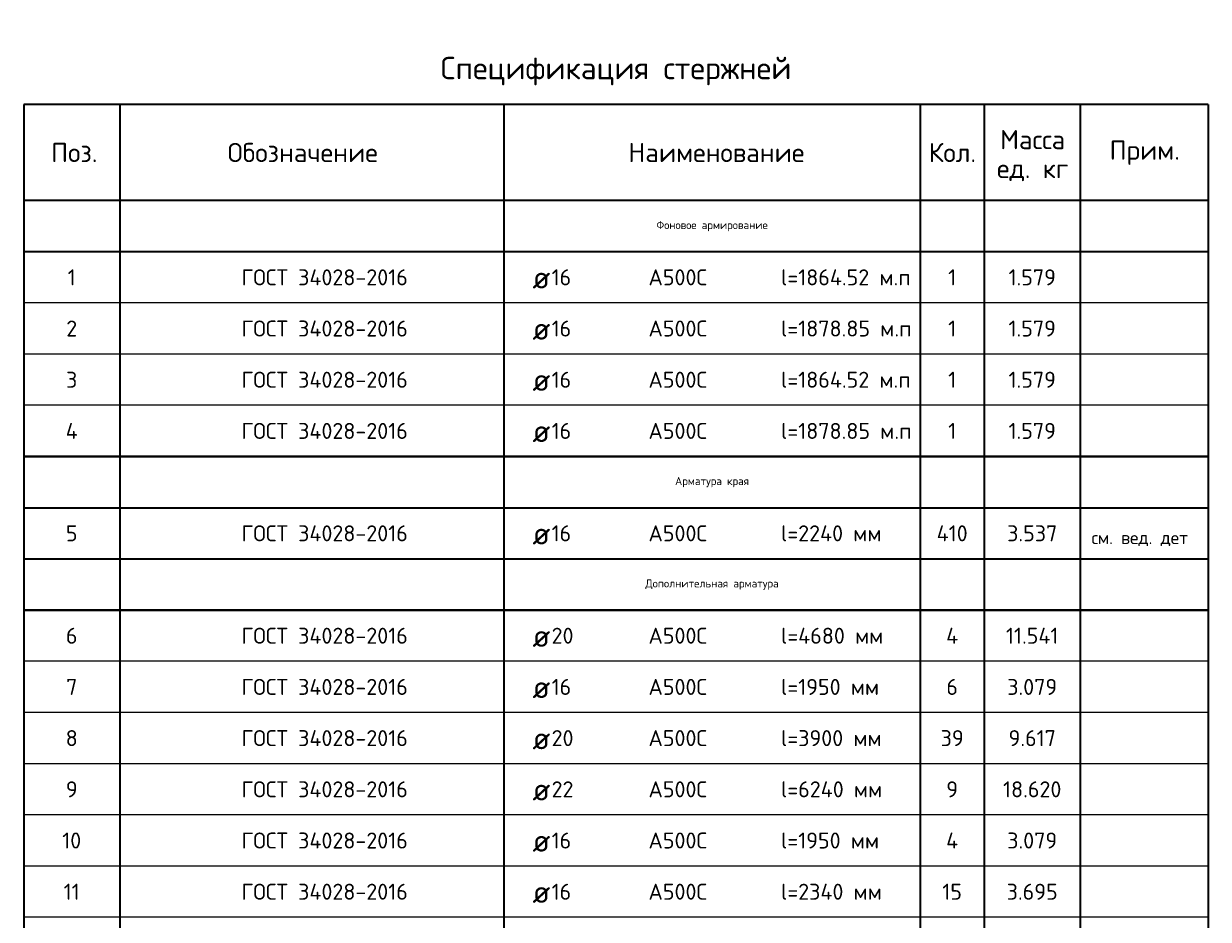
# Model space of a CAD drawing. Header units: millimetres. Extents: x -3170 to 89801, y -74170 to 82422.
# Tile 95 of 105: x 58966 to 62666, y 79623 to 82422. Entities that reach past the tile are written whole.
import ezdxf

# ---------------------------------------------------------------- set-up
doc = ezdxf.new("R2010")
doc.units = ezdxf.units.MM
doc.layers.add('Standard', color=7, linetype='Continuous', lineweight=25)
doc.styles.add('ARIAL', font='ARIAL.TTF')
doc.styles.add('ISOCPEUR', font='ISOCPEUR')

msp = doc.modelspace()

# ---------------------------------------------------------------- linework, layer by layer
at = {"layer": 'Standard', "color": 7, "linetype": 'Continuous', "lineweight": 35, "transparency": 33554687}
for p, q in [((62665.5, 82169), (58965.5, 82169)), ((58965.5, 82169), (58965.5, 81869)), ((59265.5, 82169), (59265.5, 81869)), ((60465.5, 82169), (60465.5, 81869)), ((61765.5, 82169), (61765.5, 81869)), ((61965.5, 82169), (61965.5, 81869)), ((62265.5, 82169), (62265.5, 81869)), ((62665.5, 82169), (62665.5, 81869)), ((62665.5, 81869), (58965.5, 81869)), ((58965.5, 81869), (58965.5, 81709)), ((59265.5, 81869), (59265.5, 81709)), ((60465.5, 81869), (60465.5, 81709)), ((61765.5, 81869), (61765.5, 81709)), ((61965.5, 81869), (61965.5, 81709)), ((62265.5, 81869), (62265.5, 81709)), ((62665.5, 81869), (62665.5, 81709)), ((62665.5, 81709), (58965.5, 81709)), ((58965.5, 81709), (58965.5, 81549)), ((59265.5, 81709), (59265.5, 81549)), ((60465.5, 81709), (60465.5, 81549)), ((61765.5, 81709), (61765.5, 81549)), ((61965.5, 81709), (61965.5, 81549)), ((62265.5, 81709), (62265.5, 81549)), ((62665.5, 81709), (62665.5, 81549)), ((58965.5, 81549), (58965.5, 81389)), ((59265.5, 81549), (59265.5, 81389)), ((60465.5, 81549), (60465.5, 81389)), ((61765.5, 81549), (61765.5, 81389)), ((61965.5, 81549), (61965.5, 81389)), ((62265.5, 81549), (62265.5, 81389)), ((62665.5, 81549), (62665.5, 81389)), ((58965.5, 81389), (58965.5, 81229)), ((59265.5, 81389), (59265.5, 81229)), ((60465.5, 81389), (60465.5, 81229)), ((61765.5, 81389), (61765.5, 81229)), ((61965.5, 81389), (61965.5, 81229)), ((62265.5, 81389), (62265.5, 81229)), ((62665.5, 81389), (62665.5, 81229)), ((58965.5, 81229), (58965.5, 81069)), ((59265.5, 81229), (59265.5, 81069)), ((60465.5, 81229), (60465.5, 81069)), ((61765.5, 81229), (61765.5, 81069)), ((61965.5, 81229), (61965.5, 81069)), ((62265.5, 81229), (62265.5, 81069)), ((62665.5, 81229), (62665.5, 81069)), ((62665.5, 81069), (58965.5, 81069)), ((58965.5, 81069), (62665.5, 81069)), ((58965.5, 81069), (58965.5, 80909)), ((58965.5, 81069), (62665.5, 81069)), ((58965.5, 81069), (62665.5, 81069)), ((59265.5, 81069), (59265.5, 80909)), ((60465.5, 81069), (60465.5, 80909)), ((61765.5, 81069), (61765.5, 80909)), ((61965.5, 81069), (61965.5, 80909)), ((62265.5, 81069), (62265.5, 80909)), ((62665.5, 81069), (62665.5, 80909)), ((58965.5, 80909), (62665.5, 80909)), ((58965.5, 80909), (58965.5, 80749)), ((59265.5, 80909), (59265.5, 80749)), ((60465.5, 80909), (60465.5, 80749)), ((61765.5, 80909), (61765.5, 80749)), ((61965.5, 80909), (61965.5, 80749)), ((62265.5, 80909), (62265.5, 80749)), ((62665.5, 80909), (62665.5, 80749)), ((58965.5, 80749), (62665.5, 80749)), ((58965.5, 80749), (62665.5, 80749)), ((58965.5, 80749), (58965.5, 80589)), ((58965.5, 80749), (62665.5, 80749)), ((58965.5, 80749), (62665.5, 80749)), ((58965.5, 80749), (62665.5, 80749)), ((59265.5, 80749), (59265.5, 80589)), ((60465.5, 80749), (60465.5, 80589)), ((61765.5, 80749), (61765.5, 80589)), ((61965.5, 80749), (61965.5, 80589)), ((62265.5, 80749), (62265.5, 80589)), ((62665.5, 80749), (62665.5, 80589)), ((58965.5, 80589), (62665.5, 80589)), ((62665.5, 80589), (58965.5, 80589)), ((58965.5, 80589), (58965.5, 80429)), ((59265.5, 80589), (59265.5, 80429)), ((60465.5, 80589), (60465.5, 80429)), ((61765.5, 80589), (61765.5, 80429)), ((61965.5, 80589), (61965.5, 80429)), ((62265.5, 80589), (62265.5, 80429)), ((62665.5, 80589), (62665.5, 80429)), ((58965.5, 80429), (58965.5, 80269)), ((59265.5, 80429), (59265.5, 80269)), ((60465.5, 80429), (60465.5, 80269)), ((61765.5, 80429), (61765.5, 80269)), ((61965.5, 80429), (61965.5, 80269)), ((62265.5, 80429), (62265.5, 80269)), ((62665.5, 80429), (62665.5, 80269)), ((58965.5, 80269), (58965.5, 80109)), ((59265.5, 80269), (59265.5, 80109)), ((60465.5, 80269), (60465.5, 80109)), ((61765.5, 80269), (61765.5, 80109)), ((61965.5, 80269), (61965.5, 80109)), ((62265.5, 80269), (62265.5, 80109)), ((62665.5, 80269), (62665.5, 80109)), ((58965.5, 80109), (58965.5, 79949)), ((59265.5, 80109), (59265.5, 79949)), ((60465.5, 80109), (60465.5, 79949)), ((61765.5, 80109), (61765.5, 79949)), ((61965.5, 80109), (61965.5, 79949)), ((62265.5, 80109), (62265.5, 79949)), ((62665.5, 80109), (62665.5, 79949)), ((58965.5, 79949), (58965.5, 79789)), ((59265.5, 79949), (59265.5, 79789)), ((60465.5, 79949), (60465.5, 79789)), ((61765.5, 79949), (61765.5, 79789)), ((61965.5, 79949), (61965.5, 79789)), ((62265.5, 79949), (62265.5, 79789)), ((62665.5, 79949), (62665.5, 79789)), ((58965.5, 79789), (58965.5, 79629)), ((59265.5, 79789), (59265.5, 79629)), ((60465.5, 79789), (60465.5, 79629)), ((61765.5, 79789), (61765.5, 79629)), ((61965.5, 79789), (61965.5, 79629)), ((62265.5, 79789), (62265.5, 79629)), ((62665.5, 79789), (62665.5, 79629)), ((58965.5, 79629), (58965.5, 79469)), ((59265.5, 79629), (59265.5, 79469)), ((60465.5, 79629), (60465.5, 79469)), ((61765.5, 79629), (61765.5, 79469)), ((61965.5, 79629), (61965.5, 79469)), ((62265.5, 79629), (62265.5, 79469)), ((62665.5, 79629), (62665.5, 79469))]:
    msp.add_line(p, q, dxfattribs=at)
at = {"layer": 'Standard', "color": 7, "linetype": 'Continuous', "lineweight": 13, "transparency": 33554687}
for p, q in [((62665.5, 81549), (58965.5, 81549)), ((62665.5, 81389), (58965.5, 81389)), ((62665.5, 81229), (58965.5, 81229)), ((62665.5, 81069), (58965.5, 81069)), ((62665.5, 81069), (58965.5, 81069)), ((62665.5, 81069), (58965.5, 81069)), ((62665.5, 80909), (58965.5, 80909)), ((62665.5, 80749), (58965.5, 80749)), ((62665.5, 80749), (58965.5, 80749)), ((62665.5, 80749), (58965.5, 80749)), ((62665.5, 80749), (58965.5, 80749)), ((62665.5, 80749), (58965.5, 80749)), ((62665.5, 80589), (58965.5, 80589)), ((62665.5, 80429), (58965.5, 80429)), ((62665.5, 80269), (58965.5, 80269)), ((62665.5, 80109), (58965.5, 80109)), ((62665.5, 79949), (58965.5, 79949)), ((62665.5, 79789), (58965.5, 79789)), ((62665.5, 79629), (58965.5, 79629))]:
    msp.add_line(p, q, dxfattribs=at)

# ---------------------------------------------------------------- texts
at = {"layer": 'Standard', "color": 7, "linetype": 'Continuous', "lineweight": 35, "transparency": 33554687, "style": 'ISOCPEUR'}
for s, insert, char_height, width, attachment_point in [('\\A1;{\\fISOCPEUR|i0|b0;\\H70.000000;\\W1.000000;\\C7;Спецификация стержней}\\P', (60815.5, 82229), 7, 1112.551, 8), ('\\A1;{\\fISOCPEUR|i0|b0;\\H60.000000;\\W1.000000;\\C7;Поз.}\\P', (59123.6, 82019), 6, 174.736, 5), ('\\A1;{\\fISOCPEUR|i0|b0;\\H60.000000;\\W1.000000;\\C7;Обозначение}\\P', (59837.1, 82019), 6, 500.255, 5), ('\\A1;{\\fISOCPEUR|i0|b0;\\H60.000000;\\W1.000000;\\C7;Наименование}\\P', (61129, 82019), 6, 557.333, 5), ('\\A1;{\\fISOCPEUR|i0|b0;\\H60.000000;\\W1.000000;\\C7;Кол.}\\P', (61866.2, 82019), 6, 177.778, 5), ('\\A1;{\\fISOCPEUR|i0|b0;\\H60.000000;\\W1.000000;\\C7;Прим.}\\P', (62466.9, 82018.4), 6, 226.286, 5), ('\\A1;{\\fISOCPEUR|i0|b0;\\H50.000000;\\W1.000000;\\C7;ГОСТ 34028-2016}\\P', (59645.5, 81629), 5, 549.083, 4), ('\\A1;{\\fISOCPEUR|i0|b0;\\H50.000000;\\W1.000000;\\C7;l=1864.52 м.п}\\P', (61331, 81629), 5, 418.795, 4), ('\\A1;{\\fISOCPEUR|i0|b0;\\H50.000000;\\W1.000000;\\C7;1}\\P', (59115.5, 81629), 5, 38.889, 5), ('\\A1;{\\fISOCPEUR|i0|b0;\\H70.000000;\\W1.000000;\\C7;ø}\\P', (60554.6, 81629), 7, 91.636, 4), ('\\A1;{\\fISOCPEUR|i0|b0;\\H50.000000;\\W1.000000;\\C7;16}\\P', (60614.4, 81629), 5, 78.75, 4), ('\\A1;{\\fISOCPEUR|i0|b0;\\H50.000000;\\W1.000000;\\C7;А500С}\\P', (60916.9, 81629), 5, 208.718, 4), ('\\A1;{\\fISOCPEUR|i0|b0;\\H50.000000;\\W1.000000;\\C7;1}\\P', (61865.5, 81629), 5, 38.889, 5), ('\\A1;{\\fISOCPEUR|i0|b0;\\H50.000000;\\W1.000000;\\C7;1.579}\\P', (62115.5, 81629), 5, 166.97, 5), ('\\A1;{\\fISOCPEUR|i0|b0;\\H50.000000;\\W1.000000;\\C7;ГОСТ 34028-2016}\\P', (59645.5, 81469), 5, 549.083, 4), ('\\A1;{\\fISOCPEUR|i0|b0;\\H50.000000;\\W1.000000;\\C7;l=1878.85 м.п}\\P', (61331, 81469), 5, 413.78, 4), ('\\A1;{\\fISOCPEUR|i0|b0;\\H50.000000;\\W1.000000;\\C7;2}\\P', (59115.5, 81469), 5, 54.444, 5), ('\\A1;{\\fISOCPEUR|i0|b0;\\H70.000000;\\W1.000000;\\C7;ø}\\P', (60554.6, 81469), 7, 91.636, 4), ('\\A1;{\\fISOCPEUR|i0|b0;\\H50.000000;\\W1.000000;\\C7;16}\\P', (60614.4, 81469), 5, 78.75, 4), ('\\A1;{\\fISOCPEUR|i0|b0;\\H50.000000;\\W1.000000;\\C7;А500С}\\P', (60916.9, 81469), 5, 208.718, 4), ('\\A1;{\\fISOCPEUR|i0|b0;\\H50.000000;\\W1.000000;\\C7;1}\\P', (61865.5, 81469), 5, 38.889, 5), ('\\A1;{\\fISOCPEUR|i0|b0;\\H50.000000;\\W1.000000;\\C7;1.579}\\P', (62115.5, 81469), 5, 166.97, 5), ('\\A1;{\\fISOCPEUR|i0|b0;\\H50.000000;\\W1.000000;\\C7;ГОСТ 34028-2016}\\P', (59645.5, 81309), 5, 549.083, 4), ('\\A1;{\\fISOCPEUR|i0|b0;\\H50.000000;\\W1.000000;\\C7;l=1864.52 м.п}\\P', (61331, 81309), 5, 418.795, 4), ('\\A1;{\\fISOCPEUR|i0|b0;\\H50.000000;\\W1.000000;\\C7;3}\\P', (59115.5, 81309), 5, 54.444, 5), ('\\A1;{\\fISOCPEUR|i0|b0;\\H70.000000;\\W1.000000;\\C7;ø}\\P', (60554.6, 81309), 7, 91.636, 4), ('\\A1;{\\fISOCPEUR|i0|b0;\\H50.000000;\\W1.000000;\\C7;16}\\P', (60614.4, 81309), 5, 78.75, 4), ('\\A1;{\\fISOCPEUR|i0|b0;\\H50.000000;\\W1.000000;\\C7;А500С}\\P', (60916.9, 81309), 5, 208.718, 4), ('\\A1;{\\fISOCPEUR|i0|b0;\\H50.000000;\\W1.000000;\\C7;1}\\P', (61865.5, 81309), 5, 38.889, 5), ('\\A1;{\\fISOCPEUR|i0|b0;\\H50.000000;\\W1.000000;\\C7;1.579}\\P', (62115.5, 81309), 5, 166.97, 5), ('\\A1;{\\fISOCPEUR|i0|b0;\\H50.000000;\\W1.000000;\\C7;ГОСТ 34028-2016}\\P', (59645.5, 81149), 5, 549.083, 4), ('\\A1;{\\fISOCPEUR|i0|b0;\\H50.000000;\\W1.000000;\\C7;l=1878.85 м.п}\\P', (61331, 81149), 5, 413.78, 4), ('\\A1;{\\fISOCPEUR|i0|b0;\\H50.000000;\\W1.000000;\\C7;4}\\P', (59115.5, 81149), 5, 60, 5), ('\\A1;{\\fISOCPEUR|i0|b0;\\H70.000000;\\W1.000000;\\C7;ø}\\P', (60554.6, 81149), 7, 91.636, 4), ('\\A1;{\\fISOCPEUR|i0|b0;\\H50.000000;\\W1.000000;\\C7;16}\\P', (60614.4, 81149), 5, 78.75, 4), ('\\A1;{\\fISOCPEUR|i0|b0;\\H50.000000;\\W1.000000;\\C7;А500С}\\P', (60916.9, 81149), 5, 208.718, 4), ('\\A1;{\\fISOCPEUR|i0|b0;\\H50.000000;\\W1.000000;\\C7;1}\\P', (61865.5, 81149), 5, 38.889, 5), ('\\A1;{\\fISOCPEUR|i0|b0;\\H50.000000;\\W1.000000;\\C7;1.579}\\P', (62115.5, 81149), 5, 166.97, 5), ('\\A1;{\\fISOCPEUR|i0|b0;\\H50.000000;\\W1.000000;\\C7;ГОСТ 34028-2016}\\P', (59645.5, 80829), 5, 549.083, 4), ('\\A1;{\\fISOCPEUR|i0|b0;\\H50.000000;\\W1.000000;\\C7;5}\\P', (59115.5, 80829), 5, 54.444, 5), ('\\A1;{\\fISOCPEUR|i0|b0;\\H70.000000;\\W1.000000;\\C7;ø}\\P', (60554.6, 80829), 7, 91.636, 4), ('\\A1;{\\fISOCPEUR|i0|b0;\\H50.000000;\\W1.000000;\\C7;16}\\P', (60614.4, 80829), 5, 78.75, 4), ('\\A1;{\\fISOCPEUR|i0|b0;\\H50.000000;\\W1.000000;\\C7;А500С}\\P', (60916.9, 80829), 5, 208.718, 4), ('\\A1;{\\fISOCPEUR|i0|b0;\\H50.000000;\\W1.000000;\\C7;l=2240 мм}\\P', (61331, 80829), 5, 334.219, 4), ('\\A1;{\\fISOCPEUR|i0|b0;\\H50.000000;\\W1.000000;\\C7;410}\\P', (61865.5, 80829), 5, 120.833, 5), ('\\A1;{\\fISOCPEUR|i0|b0;\\H50.000000;\\W1.000000;\\C7;3.537}\\P', (62115.5, 80829), 5, 178.485, 5), ('\\A1;{\\fISOCPEUR|i0|b0;\\H50.000000;\\W1.000000;\\C7;ГОСТ 34028-2016}\\P', (59645.5, 80509), 5, 549.083, 4), ('\\A1;{\\fISOCPEUR|i0|b0;\\H50.000000;\\W1.000000;\\C7;6}\\P', (59115.5, 80509), 5, 54.444, 5), ('\\A1;{\\fISOCPEUR|i0|b0;\\H70.000000;\\W1.000000;\\C7;ø}\\P', (60554.6, 80509), 7, 91.636, 4), ('\\A1;{\\fISOCPEUR|i0|b0;\\H50.000000;\\W1.000000;\\C7;20}\\P', (60614.4, 80509), 5, 91.875, 4), ('\\A1;{\\fISOCPEUR|i0|b0;\\H50.000000;\\W1.000000;\\C7;А500С}\\P', (60916.9, 80509), 5, 208.718, 4), ('\\A1;{\\fISOCPEUR|i0|b0;\\H50.000000;\\W1.000000;\\C7;l=4680 мм}\\P', (61331, 80509), 5, 334.219, 4), ('\\A1;{\\fISOCPEUR|i0|b0;\\H50.000000;\\W1.000000;\\C7;4}\\P', (61865.5, 80509), 5, 60, 5), ('\\A1;{\\fISOCPEUR|i0|b0;\\H50.000000;\\W1.000000;\\C7;11.541}\\P', (62115.5, 80509), 5, 185.122, 5), ('\\A1;{\\fISOCPEUR|i0|b0;\\H50.000000;\\W1.000000;\\C7;ГОСТ 34028-2016}\\P', (59645.5, 80349), 5, 549.083, 4), ('\\A1;{\\fISOCPEUR|i0|b0;\\H50.000000;\\W1.000000;\\C7;l=1950 мм}\\P', (61331, 80349), 5, 318.413, 4), ('\\A1;{\\fISOCPEUR|i0|b0;\\H50.000000;\\W1.000000;\\C7;7}\\P', (59115.5, 80349), 5, 54.444, 5), ('\\A1;{\\fISOCPEUR|i0|b0;\\H70.000000;\\W1.000000;\\C7;ø}\\P', (60554.6, 80349), 7, 91.636, 4), ('\\A1;{\\fISOCPEUR|i0|b0;\\H50.000000;\\W1.000000;\\C7;16}\\P', (60614.4, 80349), 5, 78.75, 4), ('\\A1;{\\fISOCPEUR|i0|b0;\\H50.000000;\\W1.000000;\\C7;А500С}\\P', (60916.9, 80349), 5, 208.718, 4), ('\\A1;{\\fISOCPEUR|i0|b0;\\H50.000000;\\W1.000000;\\C7;6}\\P', (61865.5, 80349), 5, 54.444, 5), ('\\A1;{\\fISOCPEUR|i0|b0;\\H50.000000;\\W1.000000;\\C7;3.079}\\P', (62115.5, 80349), 5, 178.485, 5), ('\\A1;{\\fISOCPEUR|i0|b0;\\H50.000000;\\W1.000000;\\C7;ГОСТ 34028-2016}\\P', (59645.5, 80189), 5, 549.083, 4), ('\\A1;{\\fISOCPEUR|i0|b0;\\H50.000000;\\W1.000000;\\C7;l=3900 мм}\\P', (61331, 80189), 5, 329.206, 4), ('\\A1;{\\fISOCPEUR|i0|b0;\\H50.000000;\\W1.000000;\\C7;8}\\P', (59115.5, 80189), 5, 54.444, 5), ('\\A1;{\\fISOCPEUR|i0|b0;\\H70.000000;\\W1.000000;\\C7;ø}\\P', (60554.6, 80189), 7, 91.636, 4), ('\\A1;{\\fISOCPEUR|i0|b0;\\H50.000000;\\W1.000000;\\C7;20}\\P', (60614.4, 80189), 5, 91.875, 4), ('\\A1;{\\fISOCPEUR|i0|b0;\\H50.000000;\\W1.000000;\\C7;А500С}\\P', (60916.9, 80189), 5, 208.718, 4), ('\\A1;{\\fISOCPEUR|i0|b0;\\H50.000000;\\W1.000000;\\C7;39}\\P', (61865.5, 80189), 5, 91.875, 5), ('\\A1;{\\fISOCPEUR|i0|b0;\\H50.000000;\\W1.000000;\\C7;9.617}\\P', (62115.5, 80189), 5, 166.97, 5), ('\\A1;{\\fISOCPEUR|i0|b0;\\H50.000000;\\W1.000000;\\C7;ГОСТ 34028-2016}\\P', (59645.5, 80029), 5, 549.083, 4), ('\\A1;{\\fISOCPEUR|i0|b0;\\H50.000000;\\W1.000000;\\C7;9}\\P', (59115.5, 80029), 5, 54.444, 5), ('\\A1;{\\fISOCPEUR|i0|b0;\\H70.000000;\\W1.000000;\\C7;ø}\\P', (60554.6, 80029), 7, 91.636, 4), ('\\A1;{\\fISOCPEUR|i0|b0;\\H50.000000;\\W1.000000;\\C7;22}\\P', (60614.4, 80029), 5, 91.875, 4), ('\\A1;{\\fISOCPEUR|i0|b0;\\H50.000000;\\W1.000000;\\C7;А500С}\\P', (60916.9, 80029), 5, 208.718, 4), ('\\A1;{\\fISOCPEUR|i0|b0;\\H50.000000;\\W1.000000;\\C7;l=6240 мм}\\P', (61331, 80029), 5, 334.219, 4), ('\\A1;{\\fISOCPEUR|i0|b0;\\H50.000000;\\W1.000000;\\C7;9}\\P', (61865.5, 80029), 5, 54.444, 5), ('\\A1;{\\fISOCPEUR|i0|b0;\\H50.000000;\\W1.000000;\\C7;18.620}\\P', (62115.5, 80029), 5, 202.5, 5), ('\\A1;{\\fISOCPEUR|i0|b0;\\H50.000000;\\W1.000000;\\C7;ГОСТ 34028-2016}\\P', (59645.5, 79869), 5, 549.083, 4), ('\\A1;{\\fISOCPEUR|i0|b0;\\H50.000000;\\W1.000000;\\C7;l=1950 мм}\\P', (61331, 79869), 5, 318.413, 4), ('\\A1;{\\fISOCPEUR|i0|b0;\\H50.000000;\\W1.000000;\\C7;10}\\P', (59115.5, 79869), 5, 78.75, 5), ('\\A1;{\\fISOCPEUR|i0|b0;\\H70.000000;\\W1.000000;\\C7;ø}\\P', (60554.6, 79869), 7, 91.636, 4), ('\\A1;{\\fISOCPEUR|i0|b0;\\H50.000000;\\W1.000000;\\C7;16}\\P', (60614.4, 79869), 5, 78.75, 4), ('\\A1;{\\fISOCPEUR|i0|b0;\\H50.000000;\\W1.000000;\\C7;А500С}\\P', (60916.9, 79869), 5, 208.718, 4), ('\\A1;{\\fISOCPEUR|i0|b0;\\H50.000000;\\W1.000000;\\C7;4}\\P', (61865.5, 79869), 5, 60, 5), ('\\A1;{\\fISOCPEUR|i0|b0;\\H50.000000;\\W1.000000;\\C7;3.079}\\P', (62115.5, 79869), 5, 178.485, 5), ('\\A1;{\\fISOCPEUR|i0|b0;\\H50.000000;\\W1.000000;\\C7;ГОСТ 34028-2016}\\P', (59645.5, 79709), 5, 549.083, 4), ('\\A1;{\\fISOCPEUR|i0|b0;\\H50.000000;\\W1.000000;\\C7;l=2340 мм}\\P', (61331, 79709), 5, 334.219, 4), ('\\A1;{\\fISOCPEUR|i0|b0;\\H50.000000;\\W1.000000;\\C7;11}\\P', (59115.5, 79709), 5, 65.625, 5), ('\\A1;{\\fISOCPEUR|i0|b0;\\H70.000000;\\W1.000000;\\C7;ø}\\P', (60554.6, 79709), 7, 91.636, 4), ('\\A1;{\\fISOCPEUR|i0|b0;\\H50.000000;\\W1.000000;\\C7;16}\\P', (60614.4, 79709), 5, 78.75, 4), ('\\A1;{\\fISOCPEUR|i0|b0;\\H50.000000;\\W1.000000;\\C7;А500С}\\P', (60916.9, 79709), 5, 208.718, 4), ('\\A1;{\\fISOCPEUR|i0|b0;\\H50.000000;\\W1.000000;\\C7;15}\\P', (61865.5, 79709), 5, 78.75, 5), ('\\A1;{\\fISOCPEUR|i0|b0;\\H50.000000;\\W1.000000;\\C7;3.695}\\P', (62115.5, 79709), 5, 178.485, 5)]:
    msp.add_mtext(s, dxfattribs=dict(at, insert=insert, char_height=char_height, width=width, attachment_point=attachment_point))
at = {"layer": 'Standard', "color": 7, "linetype": 'Continuous', "lineweight": 35, "transparency": 33554687, "insert": (62116.9, 82089.4), "char_height": 60, "width": 248.903, "attachment_point": 2, "line_spacing_factor": 0.903614, "style": 'ARIAL'}
msp.add_mtext('\\A1;{\\fISOCPEUR|i0|b0;\\H60.000000;\\W1.000000;\\C7;Масса}\\P{\\fISOCPEUR|i0|b0;\\H60.000000;\\W1.000000;\\C7;ед. кг}\\P', dxfattribs=at)
at = {"layer": 'Standard', "color": 7, "linetype": 'Continuous', "lineweight": 13, "transparency": 33554687}
for s, insert, char_height, width, attachment_point, style in [('\\A1;{\\fISOCPEUR|i0|b0;\\H25.000000;\\W1.000000;\\C7;Фоновое армирование}\\P', (61115.5, 81789), 25, 357.321, 5, 'ISOCPEUR'), ('}\\P', (62300.7, 81588.9), 4, 13.985, 7, 'ARIAL'), ('}\\P', (62300.7, 81428.9), 4, 13.985, 7, 'ARIAL'), ('}\\P', (62300.7, 81268.9), 4, 13.985, 7, 'ARIAL'), ('}\\P', (62300.7, 81108.9), 4, 13.985, 7, 'ARIAL'), ('\\A1;{\\fISOCPEUR|i0|b0;\\H25.000000;\\W1.000000;\\C7;Арматура края }\\P', (61115.5, 80989), 25, 272.264, 5, 'ISOCPEUR'), ('\\A1;{\\fISOCPEUR|i0|b0;\\H40.000000;\\W1.000000;\\C7;см. вед. дет}\\P', (62300.7, 80788.9), 4, 323.487, 7, 'ISOCPEUR'), ('\\A1;{\\fISOCPEUR|i0|b0;\\H25.000000;\\W1.000000;\\C7;Дополнительная арматура}\\P', (61115.5, 80669), 25, 439.855, 5, 'ISOCPEUR'), ('}\\P', (62300.7, 80468.9), 4, 13.985, 7, 'ARIAL'), ('}\\P', (62300.7, 80308.9), 4, 13.985, 7, 'ARIAL'), ('}\\P', (62300.7, 80148.9), 4, 13.985, 7, 'ARIAL'), ('}\\P', (62300.7, 79988.9), 4, 13.985, 7, 'ARIAL'), ('}\\P', (62300.7, 79828.9), 4, 13.985, 7, 'ARIAL'), ('}\\P', (62300.7, 79668.9), 4, 13.985, 7, 'ARIAL')]:
    msp.add_mtext(s, dxfattribs=dict(at, insert=insert, char_height=char_height, width=width, attachment_point=attachment_point, style=style))

doc.saveas('drawing.dxf')
